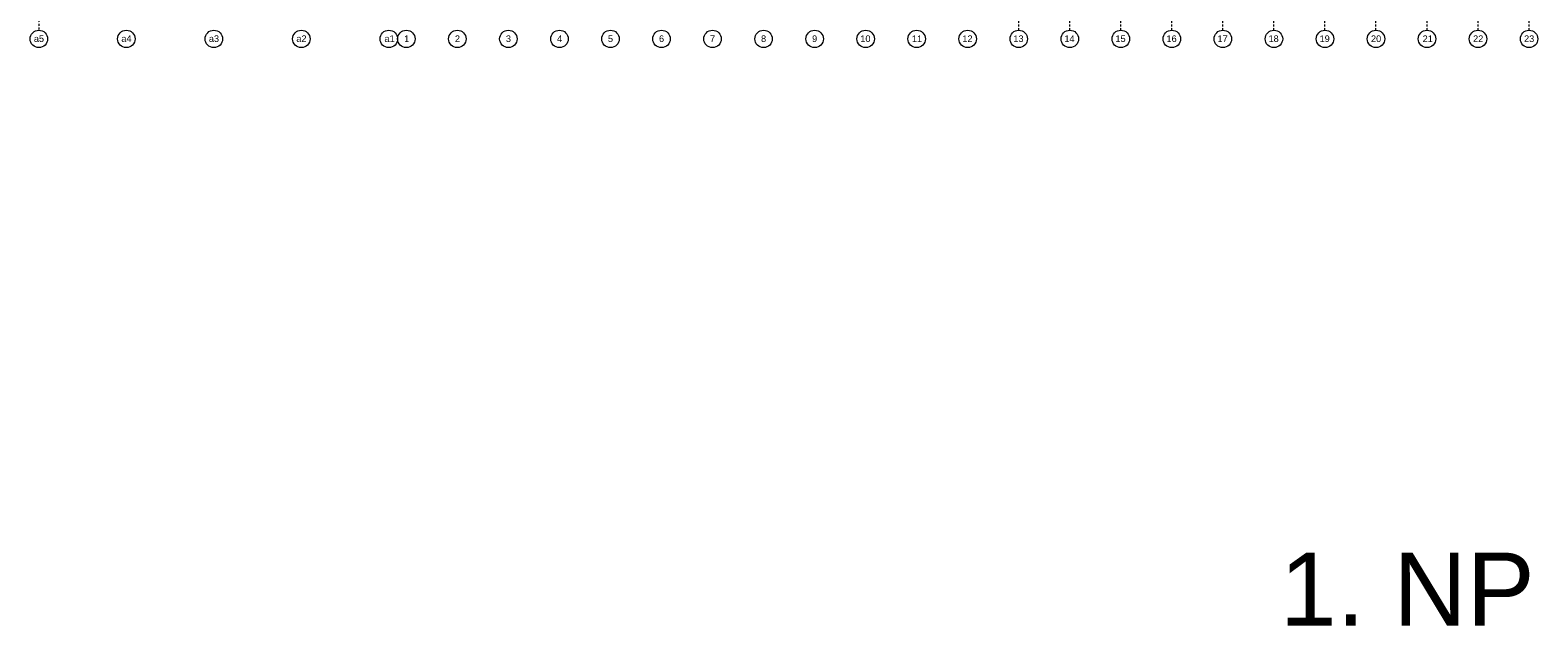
# Model space of a CAD drawing. Header units: millimetres. Extents: x 887082 to 1346431, y -219716 to -98064.
# Tile 1 of 37: x 893015 to 996415, y -219716 to -178808. Entities that reach past the tile are written whole.
import ezdxf

# ---------------------------------------------------------------- set-up
doc = ezdxf.new("R2010")
doc.units = ezdxf.units.MM
doc.header["$LTSCALE"] = 10
doc.linetypes.add('DASHDOT', pattern=[25.4, 12.7, -6.35, 0, -6.35])
for name, color, linetype, lineweight in [('CKSTENY_OSY', 1, 'DASHDOT', 15), ('CKTEXTY_VELKE', 4, 'Continuous', 100), ('S-GRID-IDEN', 7, 'Continuous', 9)]:
    doc.layers.add(name, color=color, linetype=linetype, lineweight=lineweight)
doc.styles.add('Arial_1', font='arial.ttf', dxfattribs={"height": 450})
doc.styles.add('TOP_ARIAL_CE', font='arial.ttf', dxfattribs={"height": 100})

msp = doc.modelspace()

# ---------------------------------------------------------------- linework, layer by layer
at = {"layer": 'CKSTENY_OSY', "color": 252, "lineweight": 5}
for p, q in [((960815, -178808), (960815, -111893)), ((964315, -178808), (964315, -111893)), ((967815, -178808), (967815, -111893)), ((971315, -178808), (971315, -111893)), ((974815, -178808), (974815, -111893)), ((978315, -178808), (978315, -111893)), ((981815, -178808), (981815, -111893)), ((985315, -178808), (985315, -111893)), ((988815, -178808), (988815, -111893)), ((992315, -178808), (992315, -111893)), ((995815, -178808), (995815, -111893)), ((893615, -160332), (893615, -178828))]:
    msp.add_line(p, q, dxfattribs=at)
at = {"layer": 'S-GRID-IDEN', "color": 252}
for centre in [(893615, -179408), (899615, -179408), (905615, -179408), (911615, -179408), (917615, -179408), (918815, -179408), (922315, -179408), (925815, -179408), (929315, -179408), (932815, -179408), (936315, -179408), (939815, -179408), (943315, -179408), (946815, -179408), (950315, -179408), (953815, -179408), (957315, -179408), (960815, -179408), (964315, -179408), (967815, -179408), (971315, -179408), (974815, -179408), (978315, -179408), (981815, -179408), (985315, -179408), (988815, -179408), (992315, -179408), (995815, -179408)]:
    msp.add_circle(centre, 600, dxfattribs=at)

# ---------------------------------------------------------------- texts
at = {"layer": 'CKTEXTY_VELKE', "color": 7, "style": 'TOP_ARIAL_CE'}
msp.add_text('%%U1. NP', height=5000, dxfattribs=at).set_placement((978728, -219628))
at = {"layer": 'S-GRID-IDEN', "color": 252, "linetype": 'Continuous', "style": 'Arial_1'}
for s, p in [('a5', (893268, -179614)), ('a4', (899270, -179614)), ('a3', (905269, -179614)), ('a2', (911272, -179614)), ('a1', (917313, -179614)), ('1', (918664, -179619)), ('2', (922148, -179619)), ('3', (925642, -179619)), ('4', (929152, -179619)), ('5', (932640, -179619)), ('6', (936143, -179619)), ('7', (939640, -179619)), ('8', (943142, -179619)), ('9', (946641, -179619)), ('10', (949947, -179619)), ('11', (953490, -179619)), ('12', (956949, -179619)), ('13', (960446, -179619)), ('14', (963947, -179619)), ('15', (967445, -179619)), ('16', (970946, -179619)), ('17', (974446, -179619)), ('18', (977946, -179619)), ('19', (981446, -179619)), ('20', (984972, -179619)), ('21', (988514, -179619)), ('22', (991974, -179619)), ('23', (995471, -179619))]:
    msp.add_text(s, height=450, dxfattribs=at).set_placement(p)

doc.saveas('drawing.dxf')
